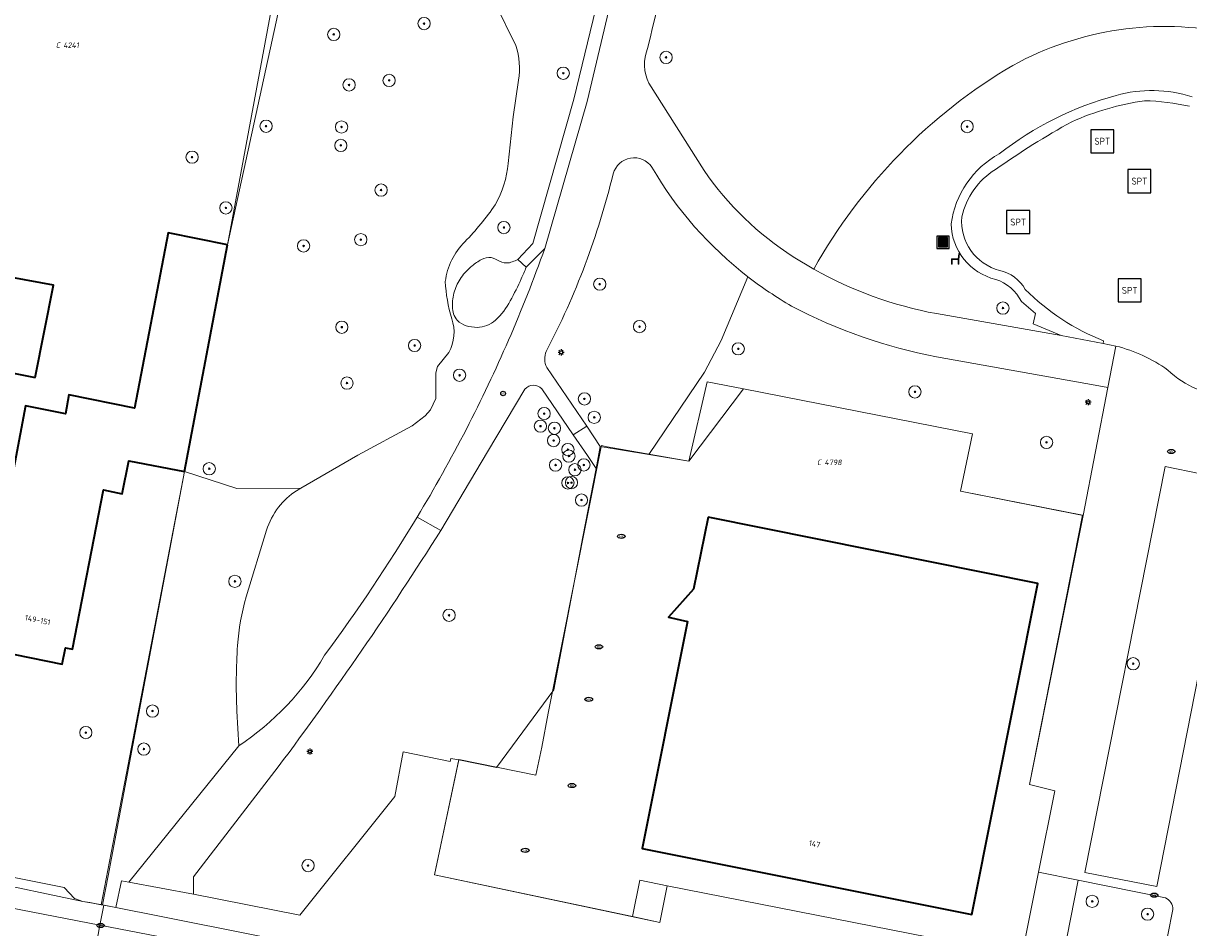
# Model space of a CAD drawing. Header units: metres. Extents: x 183765 to 187731, y 443805 to 446163.
# Tile 46 of 120: x 186112 to 186187, y 444468 to 444527. Entities that reach past the tile are written whole.
import ezdxf
from ezdxf.enums import TextEntityAlignment as Align

# ---------------------------------------------------------------- set-up
doc = ezdxf.new("R2010")
doc.units = ezdxf.units.M
doc.layers.get('0').update_dxf_attribs({"lineweight": 25})
for name, color, linetype, lineweight in [('B-WE-GR-BEPLANTING_CULTUUR_BOSPLANTSOEN-GV', 90, 'Continuous', 18), ('B-WE-GR-BEPLANTING_CULTUUR_HEESTERS-GV', 90, 'Continuous', 18), ('B-WE-GR-BOOM-S', 253, 'Continuous', 25), ('B-WE-GR-HAAG-GV', 90, 'Continuous', 13), ('B-WE-GW-TALUD_KRUIN-G', 253, 'Continuous', 18), ('B-WE-IE-MEUBILAIR-S', 7, 'Continuous', 25), ('B-WE-IE-MEUBILAIR_WEGMEUBILAIR-S', 7, 'Continuous', 25), ('B-WE-IE-MEUBILAIR_WEGMEUBILAIR_AFVALBAK-S', 7, 'Continuous', 25), ('B-WE-OG-BEBOUWING-GV', 7, 'Continuous', 35), ('B-WE-OG-BEBOUWING-T18', 10, 'Continuous', 18), ('B-WE-OG-TERREIN_BEGROEID-GV', 7, 'Continuous', 18), ('B-WE-OG-TERREIN_ERF-GV', 7, 'Continuous', 18), ('B-WE-VH-GESLOTENVERHARDING_ASFALT-GV', 10, 'Continuous', 18), ('B-WE-VH-HALFVERHARDING_GRAVEL-GV', 130, 'Continuous', 18), ('B-WE-VH-ONVERHARD_ZAND-GV', 210, 'Continuous', 18), ('B-WE-VH-OPENVERHARDING_BETONELEMENT-GV', 90, 'Continuous', 18), ('B-WE-VH-OPENVERHARDING_SIERBESTRATING-GV', 90, 'Continuous', 18), ('B-WE-VH-OPENVERHARDING_STRAATBAKSTEEN-GV', 90, 'Continuous', 18), ('B-WE-VH-OPENVERHARDING_TEGEL-GV', 90, 'Continuous', 18)]:
    doc.layers.add(name, color=color, linetype=linetype, lineweight=lineweight)
doc.layers.add('B-WE-KG-GRENS_PERCEEL-G', color=7, linetype='Continuous', lineweight=13, true_color=0xa55252)
doc.layers.add('B-WE-KG-GRENS_PERCEEL-S', color=7, linetype='Continuous', lineweight=25, true_color=0xa55252)
doc.styles.add('NLCS-ISO', font='NLCS-ISO.ttf')
doc.styles.add('NLCS-ISO-M200-T18', font='NLCS-ISO.ttf', dxfattribs={"height": 0.36})

# ---------------------------------------------------------------- blocks, each defined once
blk = doc.blocks.new('SIE-WEG_AFVALBAK-SO')
h = blk.add_hatch(color=256)
h.dxf.hatch_style = 1
h.paths.add_polyline_path([(-1.5, -1.5), (1.5, -1.5), (1.5, 1.5), (-1.5, 1.5)])
for points in [[(-2, -2), (2, -2), (2, 2), (-2, 2)], [(-1.5, -1.5), (1.5, -1.5), (1.5, 1.5), (-1.5, 1.5)]]:
    blk.add_lwpolyline(points, close=True)
blk = doc.blocks.new('SIE-MEUBILAIR_PAAL_AFSLUITPAAL-SO')
blk.add_circle((0, 0), 0.75)
at = {"style": 'NLCS-ISO'}
blk.add_text('af', height=0.75, dxfattribs=at).set_placement((0, 0.05), align=Align.MIDDLE_CENTER)
blk = doc.blocks.new('SIE-MEUBILAIR_PAAL_LICHTMAST-SO')
for points in [[(-0.62, 0), (-1, 0)], [(-0.71, 0.71), (-0.44, 0.44)], [(0, 1), (0, 0.62)], [(0.44, 0.44), (0.71, 0.71)], [(1, 0), (0.62, 0)], [(-0.71, -0.71), (-0.44, -0.44)], [(0, -0.62), (0, -1)], [(0.44, -0.44), (0.71, -0.71)]]:
    blk.add_lwpolyline(points)
blk.add_circle((0, 0), 0.5)
blk = doc.blocks.new('SIE-MEUBILAIR_PUT_KOLK-SO')
blk.add_ellipse((0, 0), major_axis=(1.25, 0), ratio=0.54)
at = {"style": 'NLCS-ISO'}
blk.add_text('klk', height=0.75, dxfattribs=at).set_placement((0.03, 0), align=Align.MIDDLE_CENTER)
blk = doc.blocks.new('SIE-MEUBILAIR_PUT_BRANDKRAAN-SO')
blk.add_ellipse((0, 0), major_axis=(1.25, 0), ratio=0.54)
at = {"style": 'NLCS-ISO'}
blk.add_text('bk', height=0.75, dxfattribs=at).set_placement((0.03, 0), align=Align.MIDDLE_CENTER)
blk = doc.blocks.new('SIE-WEG_SPEELTOESTEL-SO')
at = {"flags": 128}
blk.add_lwpolyline([(-3.75, -3.75), (3.75, -3.75), (3.75, 3.75), (-3.75, 3.75)], close=True, dxfattribs=at)
at = {"style": 'NLCS-ISO'}
blk.add_text('SPT', height=2.25, dxfattribs=at).set_placement((0, 0), align=Align.MIDDLE_CENTER)
blk = doc.blocks.new('SIE-WEG_ZITBANK-SO')
at = {"color": 0, "linetype": 'ByBlock', "lineweight": 18}
blk.add_lwpolyline([(-0.91, -1.63), (-0.91, -0.2), (1.09, -0.2), (1.09, -1.63), (1.29, -1.63), (1.29, -0.21), (1.54, 1.78), (1.33, 1.78), (1.11, 0), (-1.11, 0), (-1.11, -1.63)], close=True, dxfattribs=at)
blk = doc.blocks.new('SGR-BOOM_GBKN-SO')
at = {"linetype": 'ByBlock', "lineweight": 18}
h = blk.add_hatch(color=0, dxfattribs=at)
h.dxf.hatch_style = 1
edge = h.paths.add_edge_path()
edge.add_arc((0, 0), 0.25, 0, 360)
at = {"color": 0, "linetype": 'ByBlock', "lineweight": 18}
for radius in [2, 0.25]:
    blk.add_circle((0, 0), radius, dxfattribs=at)
at = {"color": 0, "linetype": 'ByBlock', "lineweight": 18, "style": 'NLCS-ISO'}
blk.add_attdef('SOORT', (2.5, 0), '', height=1.5, dxfattribs=at)
blk = doc.blocks.new('SKG-PERCEELNUMMER-SO')
at = {"style": 'NLCS-ISO', "oblique": 10, "flags": 1}
for tag, p in [('GEMEENTECODE', (0, 2.55)), ('PERCEELGROOTTE', (0, -2.45))]:
    blk.add_attdef(tag, text='', height=1.8, dxfattribs=at).set_placement(p, align=Align.MIDDLE_CENTER)
at = {"style": 'NLCS-ISO', "oblique": 10}
blk.add_attdef('SECTIE', text='', height=1.8, dxfattribs=at).set_placement((-0.5, 0), align=Align.MIDDLE_RIGHT)
blk.add_attdef('PERCEELNUMMER', text='', height=1.8, dxfattribs=at).set_placement((0.5, 0), align=Align.MIDDLE_LEFT)

msp = doc.modelspace()

# ---------------------------------------------------------------- linework, layer by layer
at = {"layer": 'B-WE-GR-BEPLANTING_CULTUUR_BOSPLANTSOEN-GV', "flags": 128}
for points in [[(186132.787, 444559.359), (186124.488, 444560.773), (186120.115, 444561.494), (186120.927, 444566.602), (186121.333, 444569.157), (186121.162, 444569.185), (186120.442, 444564.743), (186119.371, 444555.46), (186119.172, 444555.483), (186119.076, 444552.436), (186132.129, 444550.057), (186128.561, 444529.006), (186124.882, 444512.083), (186122.066, 444497.302), (186125.48, 444496.189), (186129.648, 444496.215), (186133.371, 444498.375), (186136.899, 444500.275), (186137.762, 444500.923), (186138.094, 444501.328), (186138.44, 444502.053), (186138.442, 444503.723), (186138.556, 444504.149), (186139.297, 444505.06)], [(186143.668, 444525.06), (186142.334, 444527.754)], [(186143.168, 444517.375), (186143.485, 444520.413), (186143.84, 444522.803)]]:
    msp.add_lwpolyline(points, dxfattribs=at)
at = {"layer": 'B-WE-GR-BEPLANTING_CULTUUR_BOSPLANTSOEN-GV'}
for points in [[(186143.84, 444522.803, 0.108267), (186143.668, 444525.06)], [(186142.319, 444514.684, 0.099705), (186143.168, 444517.375)], [(186140.343, 444512.275, 0.040841), (186142.319, 444514.684)], [(186139.063, 444509.682, -0.168102), (186140.343, 444512.275)], [(186139.484, 444507.261, -0.060132), (186139.063, 444509.682)], [(186139.297, 444505.06, 0.214258), (186139.484, 444507.261)]]:
    msp.add_lwpolyline(points, format="xyb", dxfattribs=at)
at = {"layer": 'B-WE-GR-BEPLANTING_CULTUUR_HEESTERS-GV', "flags": 128}
for points in [[(186158.778, 444509.991), (186157.043, 444505.836), (186155.945, 444503.78), (186152.316, 444498.412), (186154.923, 444497.976), (186158.489, 444502.688), (186173.416, 444499.77), (186172.633, 444496.023), (186180.608, 444494.445), (186182.216, 444502.771)], [(186182.216, 444502.771), (186181.393, 444502.933), (186171.057, 444504.783)], [(186129.648, 444496.215), (186125.48, 444496.189), (186122.066, 444497.302), (186116.653, 444469.08), (186116.821, 444469.047), (186117.613, 444468.895), (186117.972, 444470.64), (186118.447, 444470.549), (186125.608, 444479.427), (186125.489, 444481.691)], [(186129.374, 444496.056), (186129.648, 444496.215)], [(186126.09, 444489.134), (186127.423, 444493.484)]]:
    msp.add_lwpolyline(points, dxfattribs=at)
at = {"layer": 'B-WE-GR-BEPLANTING_CULTUUR_HEESTERS-GV'}
for points in [[(186161.625, 444508.086, -0.034572), (186158.778, 444509.991)], [(186171.057, 444504.783, -0.075228), (186161.625, 444508.086)], [(186128.192, 444494.974, -0.078203), (186129.374, 444496.056)], [(186127.423, 444493.484, -0.076445), (186128.192, 444494.974)], [(186125.532, 444485.975, -0.048172), (186126.09, 444489.134)], [(186125.489, 444481.691, -0.026759), (186125.532, 444485.975)]]:
    msp.add_lwpolyline(points, format="xyb", dxfattribs=at)
at = {"layer": 'B-WE-GR-HAAG-GV', "flags": 128}
for points in [[(186180.297, 444470.668), (186179.082, 444464.492), (186185.353, 444463.216), (186185.474, 444463.821), (186186.458, 444468.76)], [(186185.977, 444469.527), (186180.297, 444470.668)]]:
    msp.add_lwpolyline(points, dxfattribs=at)
at = {"layer": 'B-WE-GR-HAAG-GV'}
msp.add_lwpolyline([(186186.458, 444468.76, 0.30029), (186185.977, 444469.527)], format="xyb", dxfattribs=at)
at = {"layer": 'B-WE-GW-TALUD_KRUIN-G'}
for points in [[(186140.81, 444510.696, 0.064792), (186140.103, 444509.948)], [(186141.426, 444511.119, 0.056665), (186140.81, 444510.696)], [(186142.055, 444511.248, 0.16269), (186141.426, 444511.119)], [(186142.588, 444511.013, 0.06102), (186142.055, 444511.248)], [(186143.241, 444510.911, -0.175374), (186142.588, 444511.013)], [(186143.609, 444511.039, -0.050611), (186143.241, 444510.911)], [(186143.79, 444511.127, -0.013223), (186143.609, 444511.039)], [(186144.017, 444509.868, 0.007993), (186144.338, 444510.61)], [(186140.103, 444509.948, 0.082244), (186139.664, 444509.045)], [(186143.299, 444508.427, 0.021448), (186144.017, 444509.868)], [(186139.664, 444509.045, 0.084007), (186139.527, 444508.034)], [(186142.339, 444507.17, 0.086497), (186143.299, 444508.427)], [(186139.527, 444508.034, 0.172078), (186139.841, 444507.163)], [(186139.841, 444507.163, 0.12693), (186140.428, 444506.804)], [(186140.428, 444506.804, 0.082992), (186141.137, 444506.698)], [(186141.137, 444506.698, 0.180602), (186142.339, 444507.17)]]:
    msp.add_lwpolyline(points, format="xyb", dxfattribs=at)
at = {"layer": 'B-WE-KG-GRENS_PERCEEL-G', "flags": 128}
for points in [[(186117.105, 444470.953), (186122.066, 444497.302), (186124.882, 444512.083), (186132.059, 444550.726), (186130.806, 444550.946)], [(186154.923, 444497.976), (186156.124, 444503.151)], [(186156.124, 444503.151), (186158.489, 444502.688)], [(186158.489, 444502.688), (186173.416, 444499.77), (186172.633, 444496.023)], [(186145.773, 444481.559), (186149.21, 444498.904)], [(186149.21, 444498.904), (186149.235, 444498.997), (186149.612, 444498.923)], [(186149.612, 444498.923), (186154.923, 444497.976)], [(186172.633, 444496.023), (186180.575, 444494.451)], [(186180.575, 444494.451), (186177.115, 444476.903), (186178.773, 444476.508), (186177.709, 444471.188), (186176.615, 444465.759), (186153.525, 444470.306), (186153.049, 444467.926), (186138.366, 444471.022)], [(186145.357, 444479.335), (186145.773, 444481.559)], [(186139.951, 444478.54), (186144.971, 444477.521), (186145.357, 444479.335)], [(186138.366, 444471.022), (186139.951, 444478.54)], [(186108.853, 444470.673), (186115.45, 444469.286)], [(186116.73, 444469.063), (186117.105, 444470.953)], [(186115.45, 444469.286), (186116.73, 444469.063)], [(186160.498, 444460.331), (186153.717, 444461.703), (186116.73, 444469.063)]]:
    msp.add_lwpolyline(points, dxfattribs=at)
at = {"layer": 'B-WE-OG-BEBOUWING-GV', "flags": 128}
for points in [[(186124.882, 444512.083), (186121.012, 444512.863), (186118.825, 444501.442), (186114.553, 444502.301), (186114.327, 444501.059), (186111.724, 444501.582), (186110.671, 444496.052), (186101.086, 444497.975), (186100.54, 444495.132), (186101.088, 444495.018), (186099.874, 444488.688), (186110.13, 444486.622), (186109.936, 444485.603), (186114.104, 444484.762), (186114.334, 444485.807), (186114.785, 444485.72), (186116.796, 444496.113), (186118.021, 444495.86), (186118.455, 444497.991), (186122.066, 444497.302)], [(186112.343, 444503.427), (186113.539, 444509.445), (186110.819, 444509.948), (186109.632, 444503.978)], [(186156.184, 444494.321), (186155.233, 444489.648), (186153.608, 444487.81), (186154.852, 444487.538), (186151.891, 444472.742), (186173.371, 444468.432), (186177.671, 444490.009)]]:
    msp.add_lwpolyline(points, close=True, dxfattribs=at)
at = {"layer": 'B-WE-OG-TERREIN_BEGROEID-GV'}
for points in [[(186154.602, 444535.834, -0.017167), (186152.236, 444524.87)], [(186190.216, 444525.854, 0.179533), (186176.029, 444523.765)], [(186176.029, 444523.765, -0.179533), (186190.216, 444525.854)], [(186143.668, 444525.06, -0.108267), (186143.84, 444522.803)], [(186152.236, 444524.87, 0.210091), (186152.32, 444522.605)], [(186176.029, 444523.765, 0.13334), (186163.071, 444510.489)], [(186163.071, 444510.489, -0.13334), (186176.029, 444523.765)], [(186182.763, 444521.804, -0.151616), (186187.706, 444521.707)], [(186175.154, 444518.004, -0.101062), (186182.763, 444521.804)], [(186152.528, 444517.129, 0.63919), (186150.004, 444516.705)], [(186172.016, 444513.433, -0.240866), (186175.154, 444518.004)], [(186143.168, 444517.375, -0.099705), (186142.319, 444514.684)], [(186150.004, 444516.705, -0.061152), (186145.638, 444505.133)], [(186158.778, 444509.991, -0.096751), (186152.528, 444517.129)], [(186155.921, 444516.91, 0.099812), (186161.732, 444511.298)], [(186142.319, 444514.684, -0.040841), (186140.343, 444512.275)], [(186174.919, 444509.823, -0.340358), (186172.016, 444513.433)], [(186140.343, 444512.275, 0.168102), (186139.063, 444509.682)], [(186140.437, 444500.068, 0.033034), (186145.548, 444511.843)], [(186140.81, 444510.696, 0.064792), (186140.103, 444509.948)], [(186140.103, 444509.948, -0.064792), (186140.81, 444510.696)], [(186141.426, 444511.119, 0.056665), (186140.81, 444510.696)], [(186140.81, 444510.696, -0.056665), (186141.426, 444511.119)], [(186142.055, 444511.248, 0.16269), (186141.426, 444511.119)], [(186141.426, 444511.119, -0.16269), (186142.055, 444511.248)], [(186142.588, 444511.013, 0.06102), (186142.055, 444511.248)], [(186142.055, 444511.248, -0.06102), (186142.588, 444511.013)], [(186143.241, 444510.911, -0.175374), (186142.588, 444511.013)], [(186142.588, 444511.013, 0.175374), (186143.241, 444510.911)], [(186143.609, 444511.039, -0.050611), (186143.241, 444510.911)], [(186143.241, 444510.911, 0.050611), (186143.609, 444511.039)], [(186143.79, 444511.127, -0.013223), (186143.609, 444511.039)], [(186143.609, 444511.039, 0.013223), (186143.79, 444511.127)], [(186144.017, 444509.868, 0.007993), (186144.338, 444510.61)], [(186144.338, 444510.61, -0.007993), (186144.017, 444509.868)], [(186140.103, 444509.948, 0.082244), (186139.664, 444509.045)], [(186139.664, 444509.045, -0.082244), (186140.103, 444509.948)], [(186143.299, 444508.427, 0.021448), (186144.017, 444509.868)], [(186144.017, 444509.868, -0.021448), (186143.299, 444508.427)], [(186163.071, 444510.489, 0.082368), (186171.052, 444507.592)], [(186176.592, 444508.38, 0.19549), (186174.919, 444509.823)], [(186139.063, 444509.682, 0.060132), (186139.484, 444507.261)], [(186139.664, 444509.045, 0.084007), (186139.527, 444508.034)], [(186139.527, 444508.034, -0.084007), (186139.664, 444509.045)], [(186142.339, 444507.17, 0.086497), (186143.299, 444508.427)], [(186143.299, 444508.427, -0.086497), (186142.339, 444507.17)], [(186139.527, 444508.034, 0.172078), (186139.841, 444507.163)], [(186139.841, 444507.163, -0.172078), (186139.527, 444508.034)], [(186139.484, 444507.261, -0.214258), (186139.297, 444505.06)], [(186139.841, 444507.163, 0.12693), (186140.428, 444506.804)], [(186140.428, 444506.804, -0.12693), (186139.841, 444507.163)], [(186140.428, 444506.804, 0.082992), (186141.137, 444506.698)], [(186141.137, 444506.698, -0.082992), (186140.428, 444506.804)], [(186141.137, 444506.698, 0.180602), (186142.339, 444507.17)], [(186142.339, 444507.17, -0.180602), (186141.137, 444506.698)], [(186145.638, 444505.133, 0.222747), (186145.674, 444504.091)], [(186145.348, 444502.689, 0.457413), (186144.255, 444502.679)], [(186137.234, 444494.338, 0.016912), (186140.437, 444500.068)], [(186129.374, 444496.056, 0.078203), (186128.192, 444494.974)], [(186128.192, 444494.974, 0.076445), (186127.423, 444493.484)], [(186131.198, 444485.327, 0.023884), (186137.234, 444494.338)], [(186138.772, 444493.471, -0.020025), (186128.187, 444478.065)], [(186126.09, 444489.134, 0.048172), (186125.532, 444485.975)], [(186125.532, 444485.975, 0.026759), (186125.489, 444481.691)], [(186125.608, 444479.427, 0.113498), (186131.198, 444485.327)]]:
    msp.add_lwpolyline(points, format="xyb", dxfattribs=at)
at = {"layer": 'B-WE-OG-TERREIN_BEGROEID-GV', "flags": 128}
for points in [[(186143.79, 444511.127), (186144.767, 444512.167), (186147.438, 444521.57), (186150.472, 444534.125)], [(186142.334, 444527.754), (186143.668, 444525.06)], [(186143.84, 444522.803), (186143.485, 444520.413), (186143.168, 444517.375)], [(186152.32, 444522.605), (186155.921, 444516.91)], [(186145.548, 444511.843), (186144.338, 444510.61)], [(186144.338, 444510.61), (186143.79, 444511.127)], [(186161.732, 444511.298), (186163.071, 444510.489)], [(186145.674, 444504.091), (186148.282, 444500.255), (186149.156, 444498.94), (186152.316, 444498.412), (186155.945, 444503.78), (186157.043, 444505.836), (186158.778, 444509.991)], [(186171.052, 444507.592), (186179.193, 444506.168), (186177.354, 444506.924), (186177.507, 444507.602), (186176.592, 444508.38)], [(186139.297, 444505.06), (186138.556, 444504.149), (186138.442, 444503.723), (186138.44, 444502.053), (186138.094, 444501.328), (186137.762, 444500.923), (186136.899, 444500.275), (186133.371, 444498.375), (186129.648, 444496.215), (186129.374, 444496.056)], [(186144.255, 444502.679), (186141.821, 444498.591), (186138.772, 444493.471)], [(186148.882, 444497.508), (186148.32, 444498.338), (186147.402, 444499.694), (186145.348, 444502.689)], [(186128.187, 444478.065), (186122.673, 444470.89), (186122.669, 444469.766), (186129.581, 444468.403), (186135.777, 444476.134), (186136.328, 444479.045), (186139.382, 444478.403), (186139.425, 444478.611), (186139.944, 444478.508), (186142.408, 444478.021), (186146.127, 444483.07), (186148.032, 444493.054), (186148.882, 444497.508)], [(186127.423, 444493.484), (186126.09, 444489.134)], [(186125.489, 444481.691), (186125.608, 444479.427)]]:
    msp.add_lwpolyline(points, dxfattribs=at)
at = {"layer": 'B-WE-OG-TERREIN_ERF-GV', "flags": 128}
for points in [[(186110.671, 444496.052), (186111.724, 444501.582), (186114.327, 444501.059), (186114.553, 444502.301), (186118.825, 444501.442), (186121.012, 444512.863), (186124.882, 444512.083), (186128.561, 444529.006)], [(186110.214, 444471.009), (186114.232, 444470.2), (186114.901, 444469.488), (186115.45, 444469.286), (186115.906, 444469.223), (186116.653, 444469.08), (186122.066, 444497.302), (186118.455, 444497.991), (186118.021, 444495.86), (186116.796, 444496.113), (186114.785, 444485.72), (186114.334, 444485.807), (186114.104, 444484.762), (186109.936, 444485.603)]]:
    msp.add_lwpolyline(points, dxfattribs=at)
for points in [[(186112.343, 444503.427), (186109.632, 444503.978), (186110.819, 444509.948), (186113.539, 444509.445)], [(186180.608, 444494.445), (186172.633, 444496.023), (186173.416, 444499.77), (186158.489, 444502.688), (186154.923, 444497.976), (186152.316, 444498.412), (186149.156, 444498.94), (186148.882, 444497.508), (186148.032, 444493.054), (186146.127, 444483.07), (186142.408, 444478.021), (186139.944, 444478.508), (186138.366, 444471.022), (186151.263, 444468.303), (186151.736, 444470.68), (186153.525, 444470.306), (186176.615, 444465.759), (186177.709, 444471.188), (186178.773, 444476.508), (186177.115, 444476.903)], [(186156.184, 444494.321), (186177.671, 444490.009), (186173.371, 444468.432), (186151.891, 444472.742), (186154.852, 444487.538), (186153.608, 444487.81), (186155.233, 444489.648)]]:
    msp.add_lwpolyline(points, close=True, dxfattribs=at)
at = {"layer": 'B-WE-VH-GESLOTENVERHARDING_ASFALT-GV'}
for points in [[(186184.618, 444521.457, 0.072482), (186179.874, 444520.089)], [(186187.532, 444521.104, 0.051907), (186184.618, 444521.457)], [(186179.874, 444520.089, 0.027917), (186174.902, 444516.983)], [(186174.902, 444516.983, 0.201951), (186172.71, 444513.893)], [(186172.71, 444513.893, 0.368951), (186175.175, 444510.41)], [(186175.175, 444510.41, -0.20833), (186176.848, 444509.168)], [(186176.848, 444509.168, 0.104064), (186181.948, 444505.818)], [(186182.75, 444505.48, -0.093821), (186186.126, 444503.917)], [(186186.126, 444503.917, 0.185421), (186190.197, 444502.223)]]:
    msp.add_lwpolyline(points, format="xyb", dxfattribs=at)
at = {"layer": 'B-WE-VH-GESLOTENVERHARDING_ASFALT-GV', "flags": 128}
for points in [[(186181.948, 444505.818), (186181.925, 444505.65), (186182.75, 444505.48)], [(186108.443, 444466.962), (186115.621, 444465.893), (186116.219, 444465.803), (186116.57, 444467.739), (185984.513, 444493.375)], [(186131.069, 444464.937), (186116.57, 444467.739), (186116.219, 444465.803), (186118.179, 444465.443), (186131.087, 444462.939)]]:
    msp.add_lwpolyline(points, dxfattribs=at)
at = {"layer": 'B-WE-VH-HALFVERHARDING_GRAVEL-GV'}
for points in [[(186152.236, 444524.87, 0.017167), (186154.602, 444535.834)], [(186152.32, 444522.605, -0.210091), (186152.236, 444524.87)], [(186150.004, 444516.705, -0.63919), (186152.528, 444517.129)], [(186145.638, 444505.133, 0.061152), (186150.004, 444516.705)], [(186152.528, 444517.129, 0.096751), (186158.778, 444509.991)], [(186161.732, 444511.298, -0.099812), (186155.921, 444516.91)], [(186145.548, 444511.843, -0.033034), (186140.437, 444500.068)], [(186158.778, 444509.991, 0.034572), (186161.625, 444508.086)], [(186171.052, 444507.592, -0.082368), (186163.071, 444510.489)], [(186161.625, 444508.086, 0.075228), (186171.057, 444504.783)], [(186145.674, 444504.091, -0.222747), (186145.638, 444505.133)], [(186144.255, 444502.679, -0.457413), (186145.348, 444502.689)], [(186140.437, 444500.068, -0.016912), (186137.234, 444494.338)], [(186137.234, 444494.338, -0.023884), (186131.198, 444485.327)], [(186128.187, 444478.065, 0.020025), (186138.772, 444493.471)], [(186131.198, 444485.327, -0.113498), (186125.608, 444479.427)]]:
    msp.add_lwpolyline(points, format="xyb", dxfattribs=at)
at = {"layer": 'B-WE-VH-HALFVERHARDING_GRAVEL-GV', "flags": 128}
for points in [[(186151.225, 444533.699), (186148.314, 444521.419), (186145.548, 444511.843)], [(186155.921, 444516.91), (186152.32, 444522.605)], [(186163.071, 444510.489), (186161.732, 444511.298)], [(186171.057, 444504.783), (186181.393, 444502.933), (186182.216, 444502.771), (186182.75, 444505.48), (186181.925, 444505.65), (186179.193, 444506.168), (186171.052, 444507.592)], [(186145.348, 444502.689), (186147.402, 444499.694), (186148.282, 444500.255), (186145.674, 444504.091)], [(186137.234, 444494.338), (186138.772, 444493.471), (186141.821, 444498.591), (186144.255, 444502.679)], [(186138.772, 444493.471), (186137.234, 444494.338)], [(186125.608, 444479.427), (186118.447, 444470.549), (186122.669, 444469.766), (186122.673, 444470.89), (186128.187, 444478.065)]]:
    msp.add_lwpolyline(points, dxfattribs=at)
at = {"layer": 'B-WE-VH-ONVERHARD_ZAND-GV', "flags": 128}
for points in [[(186180.297, 444470.668), (186179.082, 444464.492), (186185.353, 444463.216), (186185.474, 444463.821), (186186.458, 444468.76)], [(186185.977, 444469.527), (186180.297, 444470.668)]]:
    msp.add_lwpolyline(points, dxfattribs=at)
at = {"layer": 'B-WE-VH-ONVERHARD_ZAND-GV'}
msp.add_lwpolyline([(186186.458, 444468.76, 0.30029), (186185.977, 444469.527)], format="xyb", dxfattribs=at)
at = {"layer": 'B-WE-VH-OPENVERHARDING_BETONELEMENT-GV', "flags": 128}
for points in [[(186149.156, 444498.94), (186148.282, 444500.255), (186147.402, 444499.694), (186148.32, 444498.338), (186148.882, 444497.508)], [(186153.525, 444470.306), (186151.736, 444470.68), (186151.263, 444468.303), (186153.049, 444467.926)]]:
    msp.add_lwpolyline(points, close=True, dxfattribs=at)
at = {"layer": 'B-WE-VH-OPENVERHARDING_SIERBESTRATING-GV', "flags": 128}
for points in [[(186150.472, 444534.125), (186147.438, 444521.57), (186144.767, 444512.167), (186143.79, 444511.127), (186144.338, 444510.61), (186145.548, 444511.843), (186148.314, 444521.419), (186151.225, 444533.699)], [(186176.592, 444508.38), (186177.507, 444507.602), (186177.354, 444506.924), (186179.193, 444506.168), (186181.925, 444505.65), (186181.948, 444505.818)], [(186153.525, 444470.306), (186153.049, 444467.926), (186151.263, 444468.303), (186138.366, 444471.022), (186139.944, 444478.508), (186139.425, 444478.611), (186139.382, 444478.403), (186136.328, 444479.045), (186135.777, 444476.134), (186129.581, 444468.403), (186122.669, 444469.766), (186118.447, 444470.549), (186117.972, 444470.64), (186117.613, 444468.895), (186116.821, 444469.047), (186116.57, 444467.739), (186131.069, 444464.937)], [(186175.036, 444461.106), (186174.791, 444459.943), (186184.307, 444458.025), (186185.353, 444463.216), (186179.082, 444464.492), (186180.297, 444470.668), (186177.709, 444471.188), (186176.615, 444465.759), (186153.525, 444470.306)]]:
    msp.add_lwpolyline(points, dxfattribs=at)
at = {"layer": 'B-WE-VH-OPENVERHARDING_SIERBESTRATING-GV'}
for points in [[(186187.706, 444521.707, 0.151616), (186182.763, 444521.804)], [(186182.763, 444521.804, 0.101062), (186175.154, 444518.004)], [(186179.874, 444520.089, -0.072482), (186184.618, 444521.457)], [(186184.618, 444521.457, -0.051907), (186187.532, 444521.104)], [(186174.902, 444516.983, -0.027917), (186179.874, 444520.089)], [(186175.154, 444518.004, 0.240866), (186172.016, 444513.433)], [(186172.71, 444513.893, -0.201951), (186174.902, 444516.983)], [(186175.175, 444510.41, -0.368951), (186172.71, 444513.893)], [(186172.016, 444513.433, 0.340358), (186174.919, 444509.823)], [(186174.919, 444509.823, -0.19549), (186176.592, 444508.38)], [(186176.848, 444509.168, 0.20833), (186175.175, 444510.41)], [(186181.948, 444505.818, -0.104064), (186176.848, 444509.168)]]:
    msp.add_lwpolyline(points, format="xyb", dxfattribs=at)
at = {"layer": 'B-WE-VH-OPENVERHARDING_SIERBESTRATING-GV', "flags": 128}
msp.add_lwpolyline([(186185.417, 444470.26), (186190.604, 444496.684), (186185.961, 444497.639), (186180.724, 444471.169)], close=True, dxfattribs=at)
at = {"layer": 'B-WE-VH-OPENVERHARDING_STRAATBAKSTEEN-GV', "flags": 128}
for points in [[(186182.75, 444505.48), (186182.216, 444502.771), (186180.608, 444494.445), (186177.115, 444476.903), (186178.773, 444476.508), (186177.709, 444471.188), (186180.297, 444470.668), (186185.977, 444469.527)], [(186186.458, 444468.76), (186185.474, 444463.821), (186193.478, 444462.233), (186194.428, 444467.035)]]:
    msp.add_lwpolyline(points, dxfattribs=at)
at = {"layer": 'B-WE-VH-OPENVERHARDING_STRAATBAKSTEEN-GV'}
for points in [[(186186.126, 444503.917, 0.093821), (186182.75, 444505.48)], [(186190.197, 444502.223, -0.185421), (186186.126, 444503.917)], [(186185.977, 444469.527, -0.30029), (186186.458, 444468.76)]]:
    msp.add_lwpolyline(points, format="xyb", dxfattribs=at)
at = {"layer": 'B-WE-VH-OPENVERHARDING_STRAATBAKSTEEN-GV', "flags": 128}
msp.add_lwpolyline([(186185.417, 444470.26), (186180.724, 444471.169), (186185.961, 444497.639), (186190.604, 444496.684)], close=True, dxfattribs=at)
at = {"layer": 'B-WE-VH-OPENVERHARDING_TEGEL-GV', "flags": 128}
msp.add_lwpolyline([(185982.75, 444495.241), (185982.284, 444494.019), (185982.938, 444493.789), (185984.513, 444493.375), (186116.57, 444467.739), (186116.821, 444469.047), (186116.653, 444469.08), (186115.906, 444469.223), (186115.45, 444469.286), (186114.901, 444469.488), (186114.232, 444470.2), (186110.214, 444471.009), (186109.363, 444470.691), (186108.853, 444470.673), (186099.297, 444472.526)], dxfattribs=at)

# ---------------------------------------------------------------- block references
at = {"layer": 'B-WE-GR-BOOM-S', "xscale": 0.2, "yscale": 0.2, "zscale": 0.2}
for p in [(186137.68, 444526.489), (186131.795, 444525.784), (186153.443, 444524.289), (186146.752, 444523.256), (186132.796, 444522.489), (186135.407, 444522.788), (186127.387, 444519.804), (186132.308, 444519.752), (186173.06, 444519.777), (186132.262, 444518.551), (186122.567, 444517.785), (186134.88, 444515.646), (186124.773, 444514.482), (186142.882, 444513.201), (186129.837, 444512.001), (186133.561, 444512.411), (186149.127, 444509.512), (186175.393, 444507.955), (186132.327, 444506.707), (186151.719, 444506.745), (186137.069, 444505.516), (186158.149, 444505.298), (186139.997, 444503.576), (186132.662, 444503.065), (186148.127, 444502.036), (186169.661, 444502.494), (186145.503, 444501.075), (186148.767, 444500.834), (186145.264, 444500.257), (186146.174, 444500.123), (186146.123, 444499.322), (186178.23, 444499.204), (186147.051, 444498.729), (186147.117, 444498.313), (186123.69, 444497.486), (186146.25, 444497.727), (186147.508, 444497.423), (186148.092, 444497.735), (186147.055, 444496.561), (186147.287, 444496.58), (186147.937, 444495.442), (186125.362, 444490.148), (186139.31, 444487.934), (186183.877, 444484.782), (186119.991, 444481.694), (186115.65, 444480.291), (186119.432, 444479.218), (186130.125, 444471.63), (186181.209, 444469.298), (186184.815, 444468.463)]:
    msp.add_blockref('SGR-BOOM_GBKN-SO', p, dxfattribs=at)
at = {"layer": 'B-WE-IE-MEUBILAIR-S', "xscale": 0.2, "yscale": 0.2, "zscale": 0.2}
for name, p in [('SIE-MEUBILAIR_PAAL_LICHTMAST-SO', (186146.612, 444505.068)), ('SIE-MEUBILAIR_PAAL_AFSLUITPAAL-SO', (186142.83, 444502.39)), ('SIE-MEUBILAIR_PAAL_LICHTMAST-SO', (186180.939, 444501.82)), ('SIE-MEUBILAIR_PUT_BRANDKRAAN-SO', (186186.351, 444498.607)), ('SIE-MEUBILAIR_PUT_KOLK-SO', (186150.526, 444493.077)), ('SIE-MEUBILAIR_PUT_KOLK-SO', (186149.071, 444485.879)), ('SIE-MEUBILAIR_PUT_KOLK-SO', (186148.413, 444482.459)), ('SIE-MEUBILAIR_PAAL_LICHTMAST-SO', (186130.245, 444479.058)), ('SIE-MEUBILAIR_PUT_KOLK-SO', (186147.312, 444476.843)), ('SIE-MEUBILAIR_PUT_KOLK-SO', (186144.27, 444472.619)), ('SIE-MEUBILAIR_PUT_KOLK-SO', (186185.246, 444469.699)), ('SIE-MEUBILAIR_PUT_KOLK-SO', (186116.61, 444467.722))]:
    msp.add_blockref(name, p, dxfattribs=at)
at = {"layer": 'B-WE-IE-MEUBILAIR_WEGMEUBILAIR-S', "xscale": 0.2, "yscale": 0.2, "zscale": 0.2}
for name, p in [('SIE-WEG_SPEELTOESTEL-SO', (186181.861, 444518.825)), ('SIE-WEG_SPEELTOESTEL-SO', (186184.283, 444516.222)), ('SIE-WEG_SPEELTOESTEL-SO', (186176.382, 444513.558)), ('SIE-WEG_ZITBANK-SO', (186172.257, 444511.151)), ('SIE-WEG_SPEELTOESTEL-SO', (186183.647, 444509.108))]:
    msp.add_blockref(name, p, dxfattribs=at)
at = {"layer": 'B-WE-IE-MEUBILAIR_WEGMEUBILAIR_AFVALBAK-S', "xscale": 0.2, "yscale": 0.2, "zscale": 0.2}
msp.add_blockref('SIE-WEG_AFVALBAK-SO', (186171.483, 444512.241), dxfattribs=at)
at = {"layer": 'B-WE-KG-GRENS_PERCEEL-S', "xscale": 0.2, "yscale": 0.2, "zscale": 0.2}
for p, values in [((186114.073, 444525.079), {'PERCEELNUMMER': '4241', 'SECTIE': 'C'}), ((186163.663, 444497.899), {'PERCEELNUMMER': '4798', 'SECTIE': 'C'})]:
    msp.add_blockref('SKG-PERCEELNUMMER-SO', p, dxfattribs=at).add_auto_attribs(values)

# ---------------------------------------------------------------- texts
at = {"layer": 'B-WE-OG-BEBOUWING-T18', "style": 'NLCS-ISO-M200-T18'}
for s, rotation, p in [('149-151', 348.6, (186112.514, 444487.633)), ('147', 348.7, (186163.123, 444473.038))]:
    msp.add_text(s, height=0.36, rotation=rotation, dxfattribs=at).set_placement(p, align=Align.MIDDLE)

doc.saveas('drawing.dxf')
